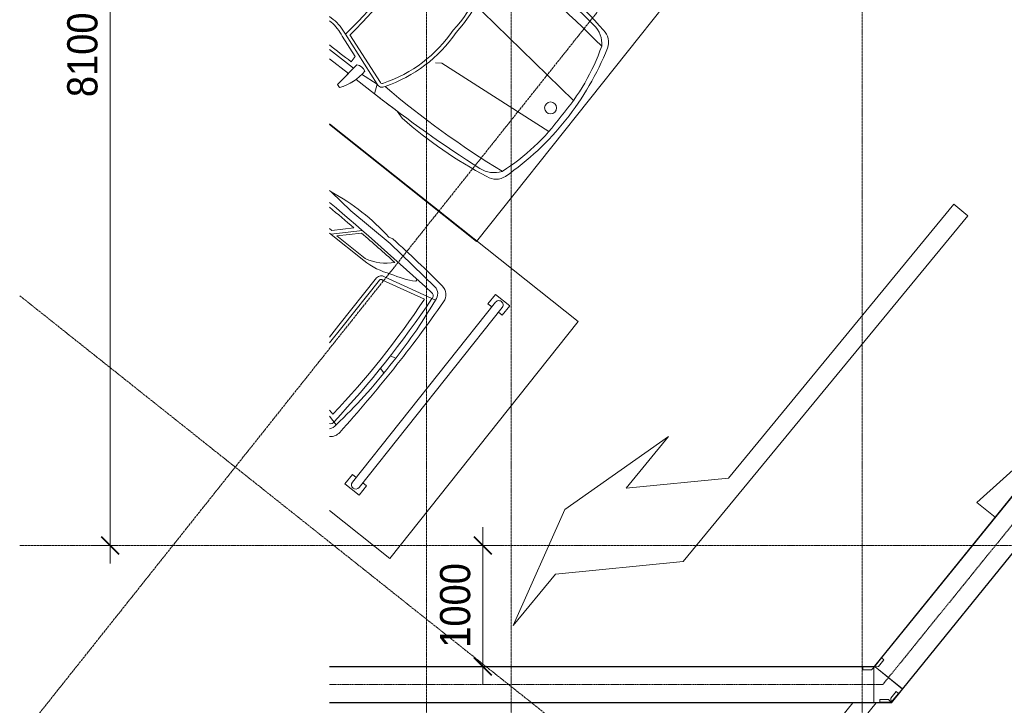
# Model space of a CAD drawing. Header units: millimetres. Extents: x 5617 to 131373, y -9330 to 158328.
# Tile 4 of 83: x 28101 to 36236, y -1321 to 4345. Entities that reach past the tile are written whole.
import ezdxf

# ---------------------------------------------------------------- set-up
doc = ezdxf.new("R2010")
doc.units = ezdxf.units.MM
for name, pattern in [('ADSK_Линия сетки', [25, 20, -2.5, 0, -2.5]), ('Линия сетки', [25, 20, -2.5, 0, -2.5]), ('Осевая', [14, 10, -2, 0, -2])]:
    doc.linetypes.add(name, pattern=pattern)
for name, color, linetype, lineweight in [('Кабельные лотки', 7, 'Continuous', 18), ('Осевая линия', 7, 'Осевая', 18), ('Оси', 7, 'Continuous', 9), ('Парковка', 7, 'Continuous', 18), ('Размеры', 7, 'Continuous', 9), ('Размеры-100', 7, 'Continuous', 9), ('Соединительные детали кабельных лотков', 7, 'Continuous', 18), ('Элементы узлов', 7, 'Continuous', 18)]:
    doc.layers.add(name, color=color, linetype=linetype, lineweight=lineweight)
doc.styles.add('Arial', font='arial.ttf', dxfattribs={"width": 0.9, "height": 250})
doc.dimstyles.new('Основной_2_5_мм', dxfattribs={"dimscale": 304.8, "dimtxt": 255.06485, "dimasz": 0.463911, "dimexe": 0.492126, "dimexo": 0.492126, "dimgap": 0.098425, "dimtad": 1, "dimdec": 0, "dimdsep": 46, "dimtxsty": 'Arial', "dimblk1": 'OBLIQUE', "dimblk2": 'OBLIQUE', "dimsah": 1, "dimcen": 0.09, "dimdle": 0.492126, "dimazin": 2, "dimtfac": 1, "dimtdec": 4, "dimtix": 1, "dimtmove": 0, "dimatfit": 3, "dimfxl": 1, "dimtvp": 1, "dimtolj": 1, "dimtzin": 0, "dimlwd": 20, "dimlwe": 20, "dimarcsym": 2})

# ---------------------------------------------------------------- blocks, each defined once
blk = doc.blocks.new('199_Парковочные места 3 класса и МГН - Средний класс-V40-МКСС_LB01_-7_650__Кабельные конструкции_Лотки_4')
at = {"layer": 'Парковка', "color": 253, "true_color": 0xaaaaaa}
for p, q in [((2500, 5300), (0, 5300)), ((0, 5300), (0, 2673.9)), ((2500, 4662.5), (2500, 5300)), ((250, 4775), (350, 4775)), ((250, 4625), (250, 4775)), ((300, 4735), (2200, 4735)), ((350, 4735), (350, 4775)), ((2150, 4735), (2150, 4775)), ((2150, 4775), (2250, 4775)), ((2250, 4625), (2250, 4775)), ((300, 4665), (2200, 4665)), ((350, 4625), (350, 4665)), ((2150, 4625), (2150, 4665)), ((250, 4625), (350, 4625)), ((2150, 4625), (2250, 4625))]:
    blk.add_line(p, q, dxfattribs=at)
for centre, start, end in [((300, 4700), 90, 270), ((2200, 4700), 270, 90)]:
    blk.add_arc(centre, 35, start, end, dxfattribs=at)
at = {"layer": 'Элементы узлов', "color": 253, "true_color": 0xaaaaaa}
for p, q in [((707.7, 3817), (596, 4265.1)), ((1188.1, 4261.3), (1176.6, 4307.4)), ((1319.5, 4261.3), (1331, 4307.4)), ((1889.7, 4177), (1911.6, 4265.1)), ((511.9, 4192.1), (462.6, 3681.8)), ((737.9, 3819.8), (645.9, 4188.9)), ((1851.1, 4146.3), (1861.7, 4188.9)), ((574.3, 4041.7), (555, 4041.7)), ((1253.8, 3800.9), (753.8, 3800.9)), ((1253.8, 3770.9), (753.8, 3770.9)), ((1253.8, 3800.9), (1416.9, 3800.9)), ((1253.8, 3770.9), (1379.1, 3770.9)), ((419.2, 3675.6), (428.5, 3641.5)), ((428.5, 3641.5), (419.2, 3675.6)), ((462.6, 3681.8), (453.3, 3259.9)), ((687.7, 3297.4), (687.7, 3598.1)), ((707.7, 3236.8), (707.7, 3598.1)), ((707.7, 3249.1), (521.7, 3435.1)), ((687.7, 3297.4), (542, 3443)), ((677.7, 3236.7), (548.7, 3365.7)), ((453.3, 3259.9), (431.6, 3033.4)), ((677.7, 3212.9), (677.7, 3236.7)), ((431.6, 3033.4), (431.5, 3017.1)), ((431.5, 3017.1), (431.6, 3033.4))]:
    blk.add_line(p, q, dxfattribs=at)
for centre, radius, start, end in [((571.1, 4224.2), 103.1, 93.64072, 173.11645), ((571.1, 4224.2), 103.1, 93.64072, 173.11645), ((1249.8, -6442.3), 10791.2, 89.97872, 93.64072), ((1249.8, -6442.3), 10791.2, 89.97872, 93.64072), ((1257.8, -6442.3), 10791.2, 86.35928, 90.02128), ((1257.8, -6442.3), 10791.2, 86.35928, 90.02128), ((1936.5, 4224.2), 103.1, 34.11677, 86.35928), ((1936.5, 4224.2), 103.1, 34.15356, 86.35928), ((9206.1, 3181.8), 8800.8, 173.11645, 176.78329), ((9206.1, 3181.8), 8800.8, 173.11645, 176.78329), ((592.6, 4184.1), 81.1, 87.57714, 174.30712), ((599.8, 4201.7), 33.8, 82.90499, 175.94567), ((1185.4, 179.7), 4127.7, 89.05008, 98.20922), ((1253.8, -3792.2), 8053.7, 85.37189, 94.62811), ((1322.3, 179.7), 4127.7, 81.79078, 90.94992), ((1907.8, 4201.7), 33.8, 24.09003, 97.09501), ((1915.1, 4184.1), 81.1, 45.78535, 92.42286), ((29999.8, 2117.9), 29507.5, 175.94567, 178.13382), ((1253.8, -2688.8), 6904.6, 84.9489, 95.0511), ((-103, 3648.4), 783.2, 14.41856, 30.14464), ((104.4, 3598.1), 603.3, 359.9999, 24.0001), ((29999.8, 2117.9), 29487.5, 176.7104, 177.42426), ((270, 3491.9), 431, 14.26033, 47.55829), ((753.8, 3817), 46.1, 180, 270), ((753.8, 3817), 16.1, 170.21272, 270), ((2197.9, 3346.5), 1793.9, 170.53349, 190.05076), ((2197.9, 3346.5), 1793.9, 170.53349, 190.05076), ((29999.8, 2117.9), 29477.5, 177.57386, 178.08462)]:
    blk.add_arc(centre, radius, start, end, dxfattribs=at)
blk = doc.blocks.new('199_Парковочные места 3 класса и МГН - МГН_М1-М3_-V44-МКСС_LB01_-7_650__Кабельные конструкции_Лотки_4')
at = {"layer": 'Парковка'}
blk.add_hatch(color=256, dxfattribs=at).paths.add_polyline_path([(1241.4, -2162.1), (1231, -2149.1), (1217.7, -2139.1), (1202.4, -2132.8), (1185.9, -2130.6), (1169.4, -2132.6), (1154, -2138.7), (1140.5, -2148.4), (1130, -2161.2), (1123, -2176.3), (1120, -2192.7), (1121.2, -2209.2), (1126.6, -2224.9), (1135.7, -2238.8), (1135.7, -2380.3), (1092.1, -2406.6), (1055.6, -2442.1), (1028.3, -2485.1), (1011.5, -2533.1), (1006.3, -2583.8), (1013.1, -2635), (1030.7, -2681.9), (1047.8, -2707.3), (1094.1, -2670.5), (1088.5, -2663.4), (1072.4, -2626.5), (1066, -2586.7), (1069.6, -2546.6), (1083.1, -2508.6), (1105.6, -2475.2), (1135.7, -2448.5), (1135.7, -2516.8), (1287.3, -2516.8), (1352.6, -2464.9), (1219, -2464.9), (1219, -2434.2), (1363.5, -2434.2), (1363.5, -2372.2), (1207.1, -2372.2), (1207.1, -2258), (1222, -2250.5), (1234.5, -2239.6), (1243.8, -2225.8), (1249.4, -2210.2), (1250.9, -2193.6), (1248.2, -2177.3)])
at = {"layer": 'Парковка', "color": 253, "true_color": 0xaaaaaa}
for p, q in [((0, -3540.8), (0, 0)), ((0, 0), (2500, 0)), ((2500, 0), (2500, -1552.2))]:
    blk.add_line(p, q, dxfattribs=at)
at = {"layer": 'Элементы узлов', "color": 253, "true_color": 0xaaaaaa}
for p, q in [((983.8, -1142.3), (1089.6, -98.7)), ((1523.8, -1142.3), (1418.1, -98.7)), ((422.3, -1114.3), (442.5, -1185.5)), ((422.3, -1114.3), (442.5, -1185.5)), ((2085.4, -1114.3), (2065.2, -1185.5)), ((2065.2, -1185.5), (2085.4, -1114.3)), ((952.8, -1185.7), (983.8, -1142.3)), ((1554.8, -1185.7), (1523.8, -1142.3)), ((435.9, -1612.5), (437.8, -1418.4)), ((437.8, -1418.4), (435.9, -1612.5)), ((515.3, -1452.5), (437.8, -1418.4)), ((515.3, -1452.5), (496.7, -1604.6)), ((515.3, -1452.5), (672.7, -1914.3)), ((542.8, -1440), (693.3, -1881.5)), ((1964.9, -1440), (1814.4, -1881.5)), ((1992.3, -1452.5), (1834.9, -1914.3)), ((1992.3, -1452.5), (2069.9, -1418.4)), ((1992.3, -1452.5), (2010.9, -1604.6)), ((2071.8, -1612.5), (2069.9, -1418.4)), ((2071.8, -1612.5), (2069.9, -1418.4)), ((297.9, -1678.4), (307.5, -1706.8)), ((297.9, -1678.4), (307.5, -1706.8)), ((307.5, -1706.8), (535.8, -1682.8)), ((307.5, -1706.8), (435.2, -1693.4)), ((2200.1, -1706.8), (1971.9, -1682.8)), ((2073.9, -1891.4), (2072.4, -1693.4)), ((2073.9, -1891.4), (2072.4, -1693.4)), ((2072.4, -1693.4), (2200.1, -1706.8)), ((2209.8, -1678.4), (2200.1, -1706.8)), ((2200.1, -1706.8), (2209.8, -1678.4)), ((580.4, -1736.3), (524.7, -1736.3)), ((580.4, -1736.3), (644.8, -1925.3)), ((1927.3, -1736.3), (1862.8, -1925.3)), ((1927.3, -1736.3), (1982.9, -1736.3)), ((677.7, -2069.4), (677.7, -2449.4)), ((707.7, -2069.1), (707.7, -2977.8)), ((1800, -2069.1), (1800, -2109)), ((1830, -2069.4), (1830, -2085.1)), ((707.7, -2497.5), (431.5, -2362.6)), ((677.7, -2449.4), (523.4, -2374)), ((677.7, -2516.2), (524, -2441.1)), ((677.7, -2516.2), (677.7, -3001.7)), ((446.2, -3185.8), (431.6, -3033.4))]:
    blk.add_line(p, q, dxfattribs=at)
blk.add_circle((1255.7, -208.4), 49.6, dxfattribs=at)
for centre, radius, start, end in [((1253.8, -2377.4), 2329.4, 90.0001, 106.87163), ((1253.8, -2377.4), 2329.4, 90.0001, 106.87163), ((1253.8, -2377.4), 2329.4, 73.12837, 89.9999), ((1253.8, -2377.4), 2329.4, 73.12837, 89.9999), ((617.5, -279.1), 136.8, 106.87163, 175.06646), ((617.5, -279.1), 136.8, 106.87163, 175.06646), ((1178.2, -1868.5), 1772, 87.55356, 109.28685), ((1329.5, -1868.5), 1772, 70.71315, 92.44644), ((1890.2, -279.1), 136.8, 4.93354, 73.12837), ((1890.2, -279.1), 136.8, 4.93354, 73.12837), ((710.3, -375.7), 214.7, 123.15565, 174.25868), ((8357.7, -1141), 7822.1, 173.06091, 181.81947), ((1797.4, -375.7), 214.7, 5.74132, 56.84435), ((-5850.1, -1141), 7822.1, 358.18053, 6.93909), ((3990.7, -937.1), 3572.9, 169.19502, 182.84297), ((3990.7, -937.1), 3572.9, 169.19502, 182.84297), ((-1483.1, -937.1), 3572.9, 357.15703, 10.80498), ((-1483.1, -937.1), 3572.9, 357.15703, 10.80498), ((12318.1, -1542.7), 11881, 174.25868, 179.4003), ((-9810.4, -1542.7), 11881, 0.5997, 5.74132), ((12318.1, -1542.7), 11881, 178.27689, 179.4003), ((1172.2, -2380), 1175.5, 86.01808, 122.56229), ((1335.5, -2380), 1175.5, 57.43771, 93.98192), ((-9810.4, -1542.7), 11881, 0.5997, 1.72311), ((1172.2, -2380), 1145.5, 85.91361, 122.56229), ((1335.5, -2380), 1145.5, 57.23043, 94.08639), ((555, -1431.5), 44.9, 110.13727, 207.92346), ((555, -1431.5), 14.9, 110.13727, 214.65666), ((1952.7, -1431.5), 14.9, 325.34334, 79.17584), ((1952.7, -1431.5), 44.9, 332.07654, 69.86273), ((545.7, -2019.9), 421.9, 91.34489, 125.96656), ((545.7, -2019.9), 421.9, 105.08018, 125.96656), ((444.1, -1640.4), 100.9, 335.18442, 24.81558), ((2063.5, -1640.4), 100.9, 155.18442, 204.81558), ((1962, -2019.9), 421.9, 54.03344, 88.65511), ((1962, -2019.9), 421.9, 54.03344, 74.91982), ((122294.8, -2693.9), 121863.7, 179.529578, 180.159624), ((122294.8, -2693.9), 121863.7, 179.529578, 180.159624), ((29999.8, -2117.9), 29507.5, 179.16337, 181.97382), ((-27492.1, -2117.9), 29507.5, 0.34667, 0.83663), ((29999.8, -2117.9), 29477.5, 179.25824, 180.49792), ((-27492.1, -2117.9), 29477.5, 0.30278, 0.74176), ((1253.8, -6444.6), 4597.5, 82.99641, 97.00333), ((308.1, -2077.9), 369.7, 1.31708, 24.38604), ((1253.8, -6444.6), 4567.5, 82.69086, 97.30888), ((308.1, -2077.9), 399.7, 1.26668, 24.1731), ((2199.5, -2077.9), 399.7, 155.8269, 178.73332), ((2199.5, -2077.9), 369.7, 155.61396, 178.68292), ((29999.8, -2117.9), 29477.5, 180.62835, 181.93135), ((2197.9, -3346.5), 1793.9, 169.94924, 175.78546), ((2197.9, -3346.5), 1793.9, 169.94924, 175.78445)]:
    blk.add_arc(centre, radius, start, end, dxfattribs=at)
blk = doc.blocks.new('199_Паркинг_Дорожная разметка - Стрелка_Поворот-4798527-МКСС_LB01_-7_650__Кабельные конструкции_Лотки_4')
at = {"layer": 'Парковка', "color": 253, "true_color": 0xaaaaaa}
for p, q in [((494.7, 1490), (214.7, 2500)), ((214.7, 2500), (214.7, 1950)), ((214.7, 1950), (-535.3, 1200)), ((214.7, 480), (494.7, 1490)), ((-535.3, 1200), (-535.3, -2500)), ((-385.3, 430), (214.7, 1030)), ((214.7, 1030), (214.7, 480)), ((-385.3, -2500), (-385.3, 430)), ((-535.3, -2500), (-385.3, -2500))]:
    blk.add_line(p, q, dxfattribs=at)
blk = doc.blocks.new('199_Паркинг_Дорожная разметка - Стрелка_Прямое_Движение-4798525-МКСС_LB01_-7_650__Кабельные конструкции_Лотки_4')
at = {"layer": 'Парковка', "color": 253, "true_color": 0xaaaaaa}
for p, q in [((-131.8, 1669.3), (-324.3, 450)), ((324.3, 450), (168.6, 1436.4)), ((-324.3, 450), (-130, 450)), ((170, 450), (324.3, 450)), ((75, -2500), (75, -1358.7)), ((-75, -1480.5), (-75, -2500)), ((-75, -2500), (75, -2500))]:
    blk.add_line(p, q, dxfattribs=at)
blk = doc.blocks.new('135_SLK_GD_AR_rvt-1-МКСС_LB01_-7_650__Кабельные конструкции_Лотки_4')
at = {"layer": 'Парковка', "color": 253, "lineweight": 18, "true_color": 0xaaaaaa}
for name, p, rotation in [('199_Парковочные места 3 класса и МГН - МГН_М1-М3_-V44-МКСС_LB01_-7_650__Кабельные конструкции_Лотки_4', (88320.9, 4468), 231.5000000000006), ('199_Парковочные места 3 класса и МГН - Средний класс-V40-МКСС_LB01_-7_650__Кабельные конструкции_Лотки_4', (83457.3, 5148.6), 231.499999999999), ('199_Паркинг_Дорожная разметка - Стрелка_Поворот-4798527-МКСС_LB01_-7_650__Кабельные конструкции_Лотки_4', (88821.8, 1133.3), 140.555142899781), ('199_Паркинг_Дорожная разметка - Стрелка_Прямое_Движение-4798525-МКСС_LB01_-7_650__Кабельные конструкции_Лотки_4', (90865, -198), 320.9142835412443)]:
    blk.add_blockref(name, p, dxfattribs=dict(at, rotation=rotation))
blk = doc.blocks.new('OSTEC_CLH - ЛН_ ЛП - СЛУМИ - Угол горизонтальный - ZS - Цинкование по методу Сендзимира-1333789-МКСС_LB01_-7_650__Кабельные конструкции_Лотки_4')
at = {"layer": 'Осевая линия'}
for p, q in [((46.9, 57.9), (0, 0)), ((-74.5, 0), (0, 0)), ((-73.5, 0), (-74.5, 0))]:
    blk.add_line(p, q, dxfattribs=at)
at = {"layer": 'Соединительные детали кабельных лотков', "color": 96, "true_color": 0x008000}
for p, q in [((-74.5, 147.5), (-74.5, 150)), ((-74.5, 150), (-71.5, 150)), ((-70.3, 147.5), (-74.5, 147.5)), ((-74.5, -147.5), (-74.5, 142)), ((-69.7, 152.3), (-71.5, 150)), ((-70.3, 147.5), (-67.7, 150.7)), ((-67.7, 150.7), (-69.7, 152.3)), ((161.5, -34.9), (-63.5, 147.2)), ((161.5, -34.9), (70.3, -147.5)), ((71.5, -150), (163.4, -36.5)), ((163.4, -36.5), (161.5, -34.9)), ((-74.5, -150), (-74.5, -147.5)), ((70.3, -147.5), (-74.5, -147.5)), ((71.5, -150), (-74.5, -150))]:
    blk.add_line(p, q, dxfattribs=at)
blk = doc.blocks.new('OSTEC_U - ЛН_ ЛП - СЛУМИ - OSTEC_U - ЛН_ ЛП - СЛУМИ-1333776-МКСС_LB01_-7_650__Кабельные конструкции_Лотки_4')
at = {"layer": 'Соединительные детали кабельных лотков', "color": 96, "true_color": 0x008000}
for p, q in [((41.1, 88.9), (-3.5, 33.8)), ((41.1, 88.9), (59.8, 73.8)), ((-24, 24), (-95, 24)), ((-95, 0), (-95, 24)), ((0, 0), (-95, 0)), ((-95, 0), (-95, -0.9)), ((0, 0), (-24, 24)), ((-3.5, 33.8), (0, 0)), ((59.8, 73.8), (0, 0)), ((0.9, -0.2), (0, 0)), ((60.5, 73.3), (59.8, 73.8)), ((0, 0), (-0.4, -0.8))]:
    blk.add_line(p, q, dxfattribs=at)
for start, end in [(241.74322, 268.16214), (270, 309.62839), (270, 309.62839), (281.37161, 321), (281.37161, 321), (322.83786, 349.25678)]:
    blk.add_arc((0, 0), 0.9, start, end, dxfattribs=at)
blk = doc.blocks.new('OSTEC_U - ЛН_ ЛП - СЛУМИ - OSTEC_U - ЛН_ ЛП - СЛУМИ-1333782-МКСС_LB01_-7_650__Кабельные конструкции_Лотки_4')
at = {"layer": 'Соединительные детали кабельных лотков', "color": 96, "true_color": 0x008000}
for p, q in [((-95, 0.9), (-95, 0)), ((-0.7, -0.6), (0, 0)), ((0, 0), (59.8, 73.8)), ((0, 0), (33.8, 3.5)), ((0, 0), (0.9, 0.2)), ((33.8, 3.5), (78.4, 58.7)), ((59.8, 73.8), (59.1, 74.4)), ((59.8, 73.8), (78.4, 58.7)), ((-95, 0), (0, 0)), ((-95, -24), (-95, 0)), ((-95, -24), (-24, -24)), ((-24, -24), (0, 0))]:
    blk.add_line(p, q, dxfattribs=at)
for start, end in [(141, 220.25678), (10.74322, 90)]:
    blk.add_arc((0, 0), 0.9, start, end, dxfattribs=at)
blk = doc.blocks.new('DIMBLOCK5-МКСС_LB01_-7_650__Кабельные конструкции_Лотки_4')
at = {"layer": 'Размеры-100', "lineweight": 20, "transparency": 16777216}
for p, q in [((31927.9, 150), (31927.9, -1149.9)), ((31927.9, 0), (31877.9, 0)), ((31927.9, 0), (32077.9, 0)), ((31927.9, -999.9), (31877.9, -999.9)), ((31927.9, -999.9), (32077.9, -999.9))]:
    blk.add_line(p, q, dxfattribs=at)
at = {"layer": 'Размеры-100', "lineweight": 40, "transparency": 16777216}
for p, q in [((31927.9, 0), (31857.2, 70.7)), ((31927.9, 0), (31998.6, -70.7)), ((31927.9, -999.9), (31857.2, -929.2)), ((31927.9, -999.9), (31998.6, -1070.6))]:
    blk.add_line(p, q, dxfattribs=at)
at = {"layer": 'Размеры-100', "color": 0, "lineweight": 20, "transparency": 16777216, "insert": (31573.4, -845.3), "char_height": 250, "width": 828.765, "attachment_point": 1, "rotation": 90, "line_spacing_factor": 0.941778, "style": 'Arial'}
blk.add_mtext('1000', dxfattribs=at)
blk = doc.blocks.new('_Oblique')
at = {"color": 0, "linetype": 'ByBlock', "lineweight": -2}
blk.add_line((-0.5, -0.5), (0.5, 0.5), dxfattribs=at)
blk = doc.blocks.new('DIMBLOCK31-МКСС_LB01_-7_650__Кабельные конструкции_Лотки_4')
at = {"layer": 'Размеры-100', "lineweight": 40, "transparency": 16777216}
for p, q in [((28848.3, 8100), (28777.6, 8170.7)), ((28848.3, 8100), (28919, 8029.3)), ((28848.3, 0), (28777.6, 70.7)), ((28848.3, 0), (28919, -70.7))]:
    blk.add_line(p, q, dxfattribs=at)
at = {"layer": 'Размеры-100', "lineweight": 20, "transparency": 16777216}
for p, q in [((28848.3, 8100), (28698.3, 8100)), ((28848.3, -150), (28848.3, 8100)), ((28848.3, 8100), (28898.3, 8100)), ((28848.3, 0), (28698.3, 0)), ((28848.3, 0), (28898.3, 0))]:
    blk.add_line(p, q, dxfattribs=at)
at = {"layer": 'Размеры-100', "color": 0, "lineweight": 20, "transparency": 16777216, "insert": (28493.7, 3704.7), "char_height": 250, "width": 828.765, "attachment_point": 1, "rotation": 90, "line_spacing_factor": 0.941778, "style": 'Arial'}
blk.add_mtext('8100', dxfattribs=at)

msp = doc.modelspace()

# ---------------------------------------------------------------- linework, layer by layer
at = {"layer": 'Кабельные лотки', "color": 96, "true_color": 0x008000}
for p, q in [((35162.3, -997.6), (45446.9, 11702.9)), ((35164.3, -999.2), (45448.9, 11701.3)), ((35393.5, -1184.8), (45678.1, 11515.7)), ((35395.5, -1186.4), (45680.1, 11514.1)), ((30661.1, -999.9), (35157.6, -999.9)), ((30661.1, -1002.4), (35157.6, -1002.4)), ((35157.6, -999.9), (35157.6, -1002.4)), ((35157.6, -1007.9), (35157.6, -1299.9)), ((35164.3, -999.2), (35162.3, -997.6)), ((35395.5, -1186.4), (35168.5, -1002.6)), ((30661.1, -1297.3), (35157.6, -1297.3)), ((30661.1, -1299.9), (35157.6, -1299.9))]:
    msp.add_line(p, q, dxfattribs=at)
at = {"layer": 'Осевая линия'}
for p, q in [((35278.9, -1092), (45563.5, 11608.5)), ((30661.1, -1149.9), (35157.6, -1149.9))]:
    msp.add_line(p, q, dxfattribs=at)
at = {"layer": 'Оси', "linetype": 'Линия сетки'}
for p, q in [((31461.2, -8455.2), (31461.2, 59061.9)), ((32161.2, -8455.2), (32161.2, 59061.9)), ((35061.2, -8455.2), (35061.2, 59061.9)), ((99418.7, 0), (28101.2, 0))]:
    msp.add_line(p, q, dxfattribs=at)
at = {"layer": 'Оси', "linetype": 'ADSK_Линия сетки'}
for p, q in [((40729.7, 14284.9), (28101.2, -1591.3)), ((28101.2, 2063.9), (41325.5, -8455.2))]:
    msp.add_line(p, q, dxfattribs=at)

# ---------------------------------------------------------------- block references
at = {"lineweight": 5}
msp.add_blockref('135_SLK_GD_AR_rvt-1-МКСС_LB01_-7_650__Кабельные конструкции_Лотки_4', (-54888.8, 0), dxfattribs=at)
at = {"layer": 'Соединительные детали кабельных лотков', "color": 96, "true_color": 0x008000}
for name, p in [('OSTEC_U - ЛН_ ЛП - СЛУМИ - OSTEC_U - ЛН_ ЛП - СЛУМИ-1333782-МКСС_LB01_-7_650__Кабельные конструкции_Лотки_4', (35162.1, -1003.3)), ('OSTEC_U - ЛН_ ЛП - СЛУМИ - OSTEC_U - ЛН_ ЛП - СЛУМИ-1333776-МКСС_LB01_-7_650__Кабельные конструкции_Лотки_4', (35301.9, -1296.4))]:
    msp.add_blockref(name, p, dxfattribs=at)
at = {"layer": 'Соединительные детали кабельных лотков'}
msp.add_blockref('OSTEC_CLH - ЛН_ ЛП - СЛУМИ - Угол горизонтальный - ZS - Цинкование по методу Сендзимира-1333789-МКСС_LB01_-7_650__Кабельные конструкции_Лотки_4', (35232, -1149.9), dxfattribs=at)

# ---------------------------------------------------------------- dimensions: what is measured, and where the dimension line sits
at = {"layer": 'Размеры', "lineweight": 20}
for base, p1, p2, override, picture, middle in [((28848.3, 8100), (28748.3, 0), (28748.3, 8100), {"dimpost": '<>', "dimfxl": 8100}, 'DIMBLOCK31-МКСС_LB01_-7_650__Кабельные конструкции_Лотки_4', (28690.6, 4050)), ((31927.9, -999.9), (32027.9, 0), (32027.9, -999.9), {"dimpost": '<>', "dimfxl": 999.875352}, 'DIMBLOCK5-МКСС_LB01_-7_650__Кабельные конструкции_Лотки_4', (31770.3, -499.9))]:
    dim = msp.add_linear_dim(base=base, p1=p1, p2=p2, angle=90, dimstyle='Основной_2_5_мм', override=override, dxfattribs=at)
    dim.commit()
    dim.dimension.update_dxf_attribs({"geometry": picture, "text_midpoint": middle})

doc.saveas('drawing.dxf')
